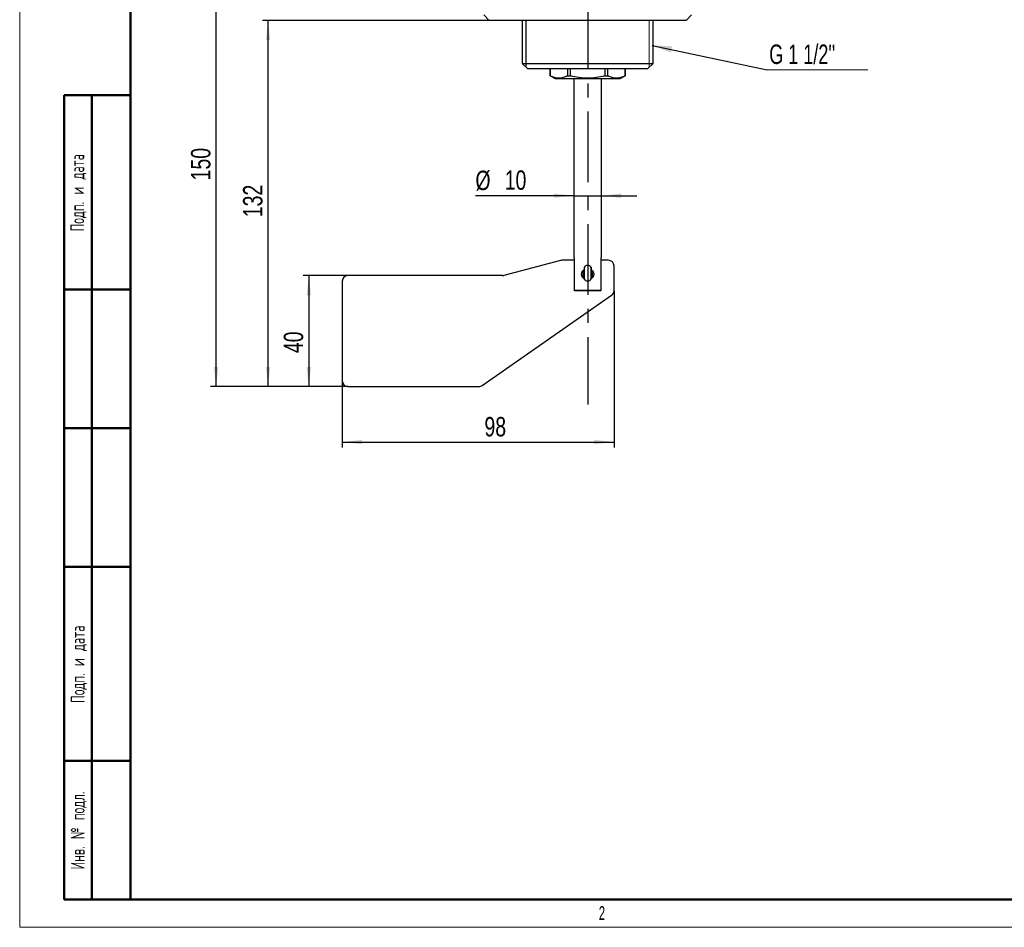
# Model space of a CAD drawing. Header units: millimetres. Extents: x 0 to 420, y 0 to 297.
# Tile 1 of 17: x 0 to 178, y 0 to 164. Entities that reach past the tile are written whole.
import ezdxf

# ---------------------------------------------------------------- set-up
doc = ezdxf.new("R2010")
doc.units = ezdxf.units.MM
doc.linetypes.add('CENTERX2', pattern=[20.32, 12.7, -2.54, 2.54, -2.54])
doc.layers.add('ОСЕВЫЕ', color=7, linetype='Continuous')
doc.layers.add('ОСНОВНОЙ', color=7, linetype='Continuous', lineweight=25)
doc.styles.add('SLDTEXTSTYLE0', font='TXT', dxfattribs={"width": 0.605, "bigfont": 'bigfont'})
doc.styles.add('SLDTEXTSTYLE2', font='TXT', dxfattribs={"width": 0.605})
doc.styles.add('SLDTEXTSTYLE4', font='TXT', dxfattribs={"width": 0.75})
doc.styles.add('SLDTEXTSTYLE5', font='TXT', dxfattribs={"width": 0.694444})
doc.dimstyles.new('SLDDIMSTYLE0', dxfattribs={"dimtxt": 3.5, "dimasz": 3.556, "dimexe": 0, "dimexo": 0.0625, "dimgap": 0.875, "dimtad": 1, "dimdec": 0, "dimlfac": 2, "dimrnd": 1e-09, "dimzin": 12, "dimdsep": 46, "dimtxsty": 'SLDTEXTSTYLE4', "dimsah": 1, "dimcen": 0.09, "dimadec": 0, "dimazin": 3, "dimtfac": 1, "dimtdec": 0, "dimtofl": 0, "dimtmove": 0, "dimatfit": 3, "dimfxl": 0, "dimfrac": 2, "dimtolj": 1, "dimtzin": 12, "dimarcsym": 0})
doc.dimstyles.new('SLDDIMSTYLE1', dxfattribs={"dimtxt": 3.5, "dimasz": 3.556, "dimexe": 0, "dimexo": 0.0625, "dimgap": 0.875, "dimtad": 1, "dimdec": 0, "dimlfac": 2, "dimrnd": 1e-09, "dimzin": 12, "dimdsep": 46, "dimtxsty": 'SLDTEXTSTYLE4', "dimsah": 1, "dimcen": 0.09, "dimadec": 0, "dimazin": 3, "dimtfac": 1, "dimtdec": 0, "dimtmove": 0, "dimatfit": 0, "dimfxl": 0, "dimfrac": 2, "dimtolj": 1, "dimtzin": 12, "dimarcsym": 0})
doc.dimstyles.new('SLDDIMSTYLE2', dxfattribs={"dimtxt": 0.18, "dimasz": 3.556, "dimexe": 0, "dimexo": 0.0625, "dimgap": 0, "dimtad": 0, "dimtih": 1, "dimtoh": 1, "dimdec": 0, "dimrnd": 1e-09, "dimzin": 0, "dimdsep": 46, "dimtxsty": 'Standard', "dimsah": 1, "dimcen": 0.09, "dimadec": 0, "dimazin": 0, "dimtfac": 3.556, "dimtdec": 0, "dimtofl": 0, "dimtmove": 0, "dimatfit": 3, "dimfxl": 0, "dimfrac": 2, "dimtolj": 1, "dimtzin": 0, "dimarcsym": 0})

# ---------------------------------------------------------------- blocks, each defined once
blk = doc.blocks.new('_D_2')
at = {"layer": 'ОСЕВЫЕ'}
for p, q in [((107.16, 114.75), (107.16, 86.48)), ((58.16, 98.48), (58.16, 86.48)), ((58.16, 87.48), (107.16, 87.48))]:
    blk.add_line(p, q, dxfattribs=at)
for points in [[(58.16, 87.48), (61.71, 87.09), (61.71, 87.86)], [(107.16, 87.48), (103.6, 87.86), (103.6, 87.09)]]:
    blk.add_solid(points, dxfattribs=at)
at = {"layer": 'ОСЕВЫЕ', "insert": (83.8, 91.99), "char_height": 3.5, "attachment_point": 1, "style": 'SLDTEXTSTYLE4'}
blk.add_mtext('98', dxfattribs=at)
blk = doc.blocks.new('_D_3')
at = {"layer": 'ОСЕВЫЕ'}
for p, q in [((59.16, 117.48), (51.13, 117.48)), ((52.13, 117.48), (52.13, 97.48)), ((59.16, 97.48), (51.13, 97.48))]:
    blk.add_line(p, q, dxfattribs=at)
for points in [[(52.13, 117.48), (51.74, 113.92), (52.51, 113.92)], [(52.13, 97.48), (52.51, 101.03), (51.74, 101.03)]]:
    blk.add_solid(points, dxfattribs=at)
at = {"layer": 'ОСЕВЫЕ', "insert": (47.61, 103.5), "char_height": 3.5, "attachment_point": 1, "rotation": 90, "style": 'SLDTEXTSTYLE4'}
blk.add_mtext('40', dxfattribs=at)
blk = doc.blocks.new('_D_4')
at = {"layer": 'ОСЕВЫЕ'}
for p, q in [((84.66, 163.48), (43.79, 163.48)), ((44.79, 97.48), (44.79, 163.48)), ((59.16, 97.48), (43.79, 97.48))]:
    blk.add_line(p, q, dxfattribs=at)
for points in [[(44.79, 163.48), (44.41, 159.92), (45.17, 159.92)], [(44.79, 97.48), (45.17, 101.03), (44.41, 101.03)]]:
    blk.add_solid(points, dxfattribs=at)
at = {"layer": 'ОСЕВЫЕ', "insert": (40.27, 128), "char_height": 3.5, "attachment_point": 1, "rotation": 90, "style": 'SLDTEXTSTYLE4'}
blk.add_mtext('132', dxfattribs=at)
blk = doc.blocks.new('_D_5')
at = {"layer": 'ОСЕВЫЕ'}
for p, q in [((80.16, 172.48), (34.41, 172.48)), ((35.41, 97.48), (35.41, 172.48)), ((59.16, 97.48), (34.41, 97.48))]:
    blk.add_line(p, q, dxfattribs=at)
for points in [[(35.41, 172.48), (35.03, 168.92), (35.79, 168.92)], [(35.41, 97.48), (35.79, 101.03), (35.03, 101.03)]]:
    blk.add_solid(points, dxfattribs=at)
at = {"layer": 'ОСЕВЫЕ', "insert": (30.89, 134.64), "char_height": 3.5, "attachment_point": 1, "rotation": 90, "style": 'SLDTEXTSTYLE4'}
blk.add_mtext('150', dxfattribs=at)
blk = doc.blocks.new('_D_6')
at = {"layer": 'ОСЕВЫЕ'}
for p, q in [((99.91, 131.88), (82.17, 131.88)), ((99.91, 131.88), (104.91, 131.88)), ((104.91, 131.88), (111.26, 131.88))]:
    blk.add_line(p, q, dxfattribs=at)
for points in [[(99.91, 131.88), (96.35, 132.26), (96.35, 131.5)], [(104.91, 131.88), (108.46, 131.5), (108.46, 132.26)]]:
    blk.add_solid(points, dxfattribs=at)
at = {"layer": 'ОСЕВЫЕ', "char_height": 3.5, "attachment_point": 1, "style": 'SLDTEXTSTYLE4'}
for s, insert in [('%%c', (82.17, 136.39)), ('10', (87.45, 136.44))]:
    blk.add_mtext(s, dxfattribs=dict(at, insert=insert))
blk = doc.blocks.new('SW_NOTE_0_2')
at = {"color": 0, "linetype": 'Continuous', "lineweight": 0}
blk.add_line((18.13, 0), (0, 0), dxfattribs=at)
at = {"color": 0, "linetype": 'Continuous', "lineweight": 0, "insert": (0.38, 4.56), "char_height": 3.5, "attachment_point": 1, "style": 'SLDTEXTSTYLE5'}
blk.add_mtext("G 1 1/2''", dxfattribs=at)

msp = doc.modelspace()

# ---------------------------------------------------------------- linework, layer by layer
at = {"color": 7, "linetype": 'Continuous', "lineweight": 18}
for p, q in [((0, 297), (0, 0)), ((113.51, 155.03), (113.51, 163.48)), ((0, 0), (420, 0))]:
    msp.add_line(p, q, dxfattribs=at)
at = {"color": 7, "linetype": 'Continuous', "lineweight": 50}
for p, q in [((20, 292), (20, 5)), ((20, 292), (20, 5)), ((8, 5), (8, 150)), ((8, 150), (20, 150)), ((13, 5), (13, 150)), ((20, 115), (8, 115)), ((20, 90), (8, 90)), ((20, 65), (8, 65)), ((8, 30), (20, 30)), ((8, 5), (20, 5)), ((20, 5), (415, 5))]:
    msp.add_line(p, q, dxfattribs=at)
at = {"color": 7, "linetype": 'Continuous', "lineweight": 25}
for p, q in [((83.66, 164.48), (84.66, 163.48)), ((102.41, 163.48), (84.66, 163.48)), ((90.61, 163.48), (90.61, 155.73)), ((120.16, 163.48), (102.41, 163.48)), ((114.21, 155.73), (114.21, 163.48)), ((120.16, 163.48), (121.16, 164.48)), ((90.61, 155.73), (91.61, 154.73)), ((90.61, 155.73), (102.41, 155.73)), ((102.41, 154.73), (91.61, 154.73)), ((95.66, 154.73), (95.66, 153.48)), ((95.66, 153.48), (95.66, 154.73)), ((98.76, 154.73), (98.76, 153.48)), ((99.31, 153.48), (99.31, 154.73)), ((102.41, 155.73), (114.21, 155.73)), ((113.21, 154.73), (102.41, 154.73)), ((105.5, 154.73), (105.5, 153.48)), ((106.06, 153.48), (106.06, 154.73)), ((109.15, 154.73), (109.15, 153.48)), ((109.16, 153.48), (109.16, 154.73)), ((113.21, 154.73), (114.21, 155.73)), ((95.66, 153.48), (96.53, 152.98)), ((95.66, 153.48), (95.66, 153.48)), ((96.53, 152.98), (102.41, 152.98)), ((98.76, 153.48), (99.31, 153.48)), ((99.91, 152.98), (99.91, 120.73)), ((102.41, 152.98), (108.28, 152.98)), ((104.91, 120.73), (104.91, 152.98)), ((105.5, 153.48), (106.06, 153.48)), ((108.28, 152.98), (109.16, 153.48)), ((109.15, 153.48), (109.16, 153.48)), ((99.96, 120.73), (99.91, 120.73)), ((99.96, 120.73), (99.96, 114.83)), ((104.91, 120.73), (104.86, 120.73)), ((104.86, 114.83), (104.86, 120.73)), ((97.53, 120.19), (87.28, 117.51)), ((99.96, 120.23), (97.78, 120.23)), ((106.16, 120.23), (104.86, 120.23)), ((107.16, 114.75), (107.16, 119.23)), ((87.03, 117.48), (59.16, 117.48)), ((101.76, 118.89), (101.76, 116.94)), ((103.05, 116.94), (103.05, 118.89)), ((58.16, 116.48), (58.16, 98.48)), ((83.41, 97.65), (106.73, 113.93)), ((99.96, 114.83), (104.86, 114.83)), ((104.75, 114.73), (100.06, 114.73)), ((59.16, 97.48), (82.84, 97.48))]:
    msp.add_line(p, q, dxfattribs=at)
at = {"color": 8, "linetype": 'Continuous', "lineweight": 25}
for p, q in [((101.77, 118.94), (101.77, 116.89)), ((103.04, 118.94), (103.04, 116.89))]:
    msp.add_line(p, q, dxfattribs=at)
at = {"color": 7, "linetype": 'Continuous', "lineweight": 25}
for centre, radius, start, end in [((97.78, 119.23), 1, 90, 104.6764), ((102.41, 118.58), 0.729, 29.9346, 150.0654), ((106.16, 119.23), 1, 0, 90), ((59.16, 116.48), 1, 90, 180), ((87.03, 118.48), 1, 270, 284.6764), ((101.86, 118.89), 0.1, 150.0654, 180), ((102.95, 118.89), 0.1, 0, 29.9346), ((101.86, 116.94), 0.1, 180, 209.9346), ((102.41, 117.25), 0.729, 209.9346, 330.0654), ((102.95, 116.94), 0.1, 330.0654, 0), ((106.16, 114.75), 1, 304.9118, 0), ((59.16, 98.48), 1, 180, 270), ((82.84, 98.48), 1, 270, 304.9118)]:
    msp.add_arc(centre, radius, start, end, dxfattribs=at)
for points, knots in [([(98.76, 153.48), (98.5, 153.35), (98.25, 153.24), (97.73, 153.09), (97.48, 153.05), (97.08, 153.05), (96.95, 153.06), (96.69, 153.1), (96.56, 153.12), (96.17, 153.24), (95.92, 153.35), (95.66, 153.48)], [0, 0, 0, 0, 0.25, 0.25, 0.5, 0.5, 0.625, 0.625, 0.75, 0.75, 1, 1, 1, 1]), ([(105.5, 153.48), (104.99, 153.35), (104.49, 153.24), (103.46, 153.09), (102.94, 153.05), (101.88, 153.05), (101.36, 153.09), (100.33, 153.24), (99.82, 153.35), (99.31, 153.48)], [0, 0, 0, 0, 0.25, 0.25, 0.5, 0.5, 0.75, 0.75, 1, 1, 1, 1]), ([(109.15, 153.48), (108.9, 153.35), (108.64, 153.24), (108.13, 153.09), (107.87, 153.05), (107.48, 153.05), (107.35, 153.06), (107.08, 153.1), (106.95, 153.12), (106.57, 153.24), (106.31, 153.35), (106.06, 153.48)], [0, 0, 0, 0, 0.25, 0.25, 0.5, 0.5, 0.625, 0.625, 0.75, 0.75, 1, 1, 1, 1]), ([(101.74, 116.92), (101.7, 116.94), (101.55, 117.03), (101.41, 117.25), (101.33, 117.52), (101.3, 117.72), (101.33, 117.93), (101.41, 118.2), (101.55, 118.43), (101.72, 118.52), (101.76, 118.55)], [0, 0, 0, 0, 0.066881, 0.280776, 0.387358, 0.492733, 0.598852, 0.705418, 0.919789, 1, 1, 1, 1]), ([(101.76, 118.3), (101.7, 118.23), (101.6, 118.11), (101.54, 117.9), (101.53, 117.72), (101.54, 117.55), (101.6, 117.34), (101.7, 117.22), (101.76, 117.15)], [0, 0, 0, 0, 0.232319, 0.366802, 0.50085, 0.633958, 0.768458, 1, 1, 1, 1]), ([(103.05, 118.55), (103.1, 118.52), (103.26, 118.43), (103.4, 118.2), (103.49, 117.93), (103.51, 117.73), (103.49, 117.52), (103.4, 117.26), (103.27, 117.03), (103.11, 116.94), (103.07, 116.92)], [0, 0, 0, 0, 0.079811, 0.294175, 0.400162, 0.506305, 0.611949, 0.718649, 0.933038, 1, 1, 1, 1]), ([(103.05, 117.15), (103.11, 117.22), (103.21, 117.34), (103.27, 117.55), (103.29, 117.73), (103.27, 117.9), (103.21, 118.11), (103.11, 118.23), (103.05, 118.3)], [0, 0, 0, 0, 0.232284, 0.366952, 0.500409, 0.634505, 0.768269, 1, 1, 1, 1])]:
    msp.add_open_spline(points, degree=3, knots=knots, dxfattribs=at)
for points in [[(100.06, 114.73), (100.02, 114.76), (99.99, 114.79), (99.96, 114.83)], [(104.86, 114.83), (104.82, 114.79), (104.79, 114.76), (104.75, 114.73)]]:
    msp.add_open_spline(points, degree=3, dxfattribs=at)
at = {"layer": 'ОСЕВЫЕ', "linetype": 'CENTERX2'}
msp.add_line((102.41, 248.64), (102.41, 94.26), dxfattribs=at)
at = {"layer": 'ОСЕВЫЕ'}
msp.add_line((91.3, 155.03), (91.3, 163.48), dxfattribs=at)
at = {"layer": 'ОСНОВНОЙ', "linetype": 'Continuous', "lineweight": 18}
for p, q in [((20, 5), (20, 292)), ((20, 148.5), (20, 148.5)), ((415, 5), (20, 5))]:
    msp.add_line(p, q, dxfattribs=at)

# ---------------------------------------------------------------- block references
at = {"color": 7, "linetype": 'Continuous', "lineweight": 0}
msp.add_blockref('SW_NOTE_0_2', (134.77, 154.57), dxfattribs=at)

# ---------------------------------------------------------------- texts
at = {"color": 7, "linetype": 'Continuous', "lineweight": 0, "char_height": 2.5, "attachment_point": 2, "rotation": 90, "style": 'SLDTEXTSTYLE0'}
for s, insert in [('Подп. и дата', (9.13, 132.41)), ('Подп. и дата', (9.22, 47.41)), ('Инв. № подл.', (9.22, 17.44))]:
    msp.add_mtext(s, dxfattribs=dict(at, insert=insert))
at = {"layer": 'ОСНОВНОЙ', "insert": (104.98, 3.82), "char_height": 2.5, "attachment_point": 2, "style": 'SLDTEXTSTYLE2'}
msp.add_mtext('2', dxfattribs=at)

# ---------------------------------------------------------------- dimensions: what is measured, and where the dimension line sits
at = {"layer": 'ОСЕВЫЕ'}
for base, p1, p2, dimstyle, picture, middle in [((35.41, 172.48), (59.16, 97.48), (80.16, 172.48), 'SLDDIMSTYLE0', '_D_5', (35.41, 138.52)), ((44.79, 163.48), (59.16, 97.48), (84.66, 163.48), 'SLDDIMSTYLE0', '_D_4', (44.79, 131.88)), ((52.13, 97.48), (59.16, 117.48), (59.16, 97.48), 'SLDDIMSTYLE1', '_D_3', (52.13, 106.09))]:
    dim = msp.add_linear_dim(base=base, p1=p1, p2=p2, angle=90, dimstyle=dimstyle, dxfattribs=at)
    dim.commit()
    dim.dimension.update_dxf_attribs({"geometry": picture, "text_midpoint": middle, "dimtype": 160})
dim = msp.add_linear_dim(base=(104.91, 131.88), p1=(99.91, 120.73), p2=(104.91, 120.73), text='%%c<>', dimstyle='SLDDIMSTYLE1', dxfattribs=at)
dim.commit()
dim.dimension.update_dxf_attribs({"geometry": '_D_6', "text_midpoint": (87.39, 131.88), "dimtype": 160})
dim = msp.add_linear_dim(base=(107.16, 87.48), p1=(58.16, 98.48), p2=(107.16, 114.75), dimstyle='SLDDIMSTYLE0', dxfattribs=at)
dim.commit()
dim.dimension.update_dxf_attribs({"geometry": '_D_2', "text_midpoint": (86.38, 87.48), "dimtype": 160})

# ---------------------------------------------------------------- leaders
at = {"color": 7, "linetype": 'Continuous', "lineweight": 0}
msp.add_leader([(114.05, 158.98), (134.77, 154.57)], dimstyle='SLDDIMSTYLE2', dxfattribs=at)

doc.saveas('drawing.dxf')
